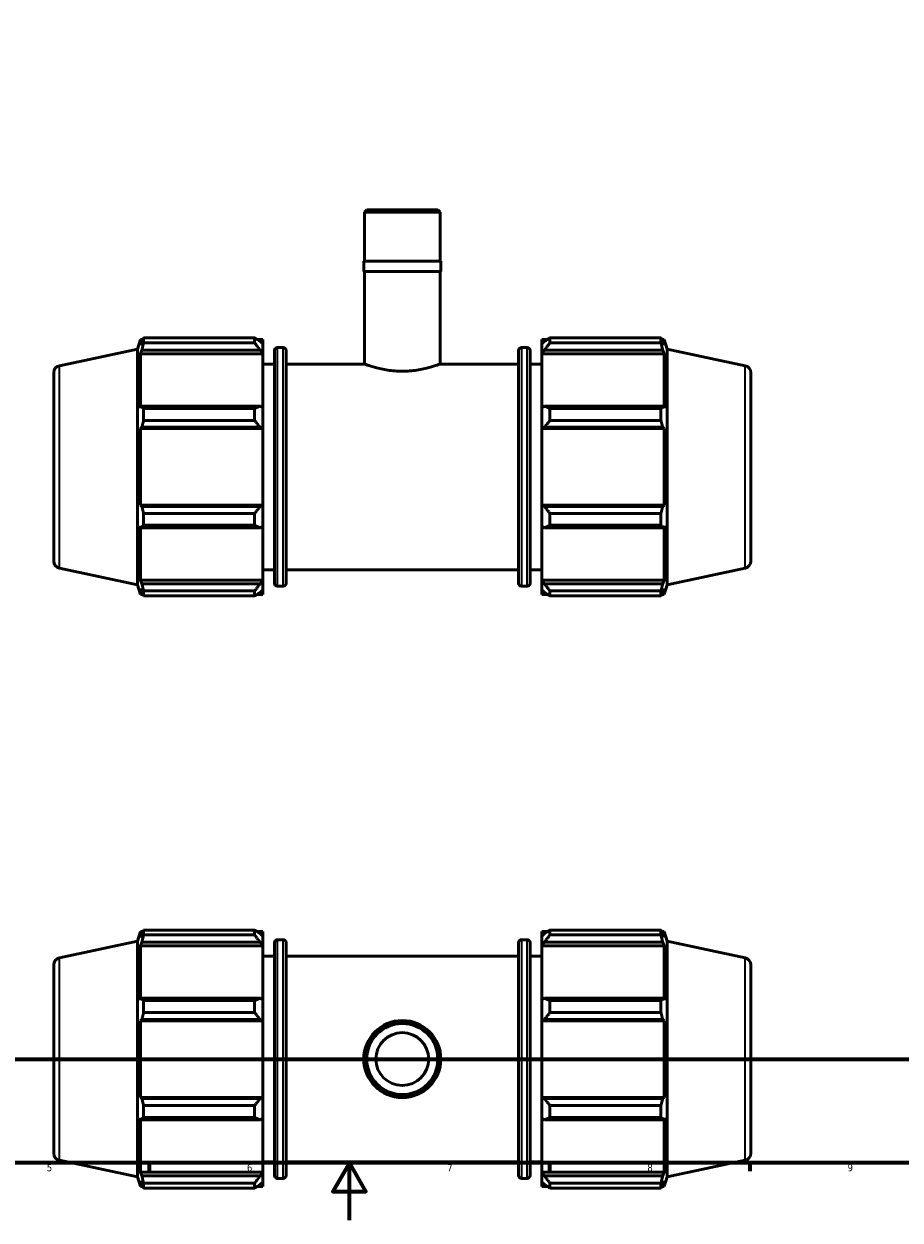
# Model space of a CAD drawing. Header units: millimetres. Extents: x 0 to 931, y 0 to 823.
# Tile 2 of 6: x 307 to 613, y 0 to 419. Entities that reach past the tile are written whole.
import ezdxf

# ---------------------------------------------------------------- set-up
doc = ezdxf.new("R2010")
doc.units = ezdxf.units.MM
doc.linetypes.add('CHAIN', pattern=[0.7087, 0.4724, -0.0591, 0.1181, -0.0591])
for name, color, linetype, lineweight in [('Border (ISO)', 7, 'Continuous', 70), ('Section Line (ISO)', 7, 'CHAIN', 70), ('Visible (ISO)', 7, 'Continuous', 50), ('Visible Narrow (ISO)', 7, 'Continuous', 35)]:
    doc.layers.add(name, color=color, linetype=linetype, lineweight=lineweight)
doc.styles.add('Label Text (ISO)', font='tahoma.ttf')
doc.styles.add('Note Text (ISO)', font='tahoma.ttf')

# ---------------------------------------------------------------- blocks, each defined once
blk = doc.blocks.new('Borders Default Border')
at = {"layer": 'Border (ISO)'}
for p, q in [((350.42, 20), (350.42, 17.1)), ((490.58, 20), (490.58, 17.1)), ((560.67, 20), (560.67, 17.1))]:
    blk.add_line(p, q, dxfattribs=at)
at = {"layer": 'Border (ISO)', "flags": 128}
for points in [[(20, 20), (20, 574), (821, 574), (821, 20), (20, 20)], [(420.5, 0), (420.5, 20), (414.73, 10), (426.27, 10), (420.5, 20)]]:
    blk.add_lwpolyline(points, dxfattribs=at)
at = {"layer": 'Border (ISO)', "color": 232, "true_color": 0xca0064, "char_height": 2.5, "attachment_point": 7, "style": 'Note Text (ISO)'}
for s, insert in [('5', (314.64, 17.05)), ('6', (384.66, 17.05)), ('7', (454.77, 17.1)), ('8', (524.81, 17.04)), ('9', (594.88, 17.05))]:
    blk.add_mtext(s, dxfattribs=dict(at, insert=insert))
blk = doc.blocks.new('2dTransSection0')
at = {"layer": 'Section Line (ISO)', "linetype": 'CHAIN'}
blk.add_line((235.42, 56.35), (678.66, 56.35), dxfattribs=at)
at = {"layer": 'Section Line (ISO)', "linetype": 'Continuous', "lineweight": 140}
for p, q in [((235.42, 56.35), (246.44, 56.35)), ((667.64, 56.35), (678.66, 56.35))]:
    blk.add_line(p, q, dxfattribs=at)
at = {"layer": 'Section Line (ISO)', "linetype": 'Continuous'}
for p, q in [((240.93, 56.35), (240.43, 53.85)), ((240.93, 53.85), (240.93, 56.35)), ((241.43, 53.85), (240.93, 56.35)), ((673.15, 56.35), (672.65, 53.85)), ((673.15, 53.85), (673.15, 56.35)), ((673.65, 53.85), (673.15, 56.35)), ((240.43, 53.85), (241.43, 53.85)), ((240.93, 48.91), (240.93, 53.85)), ((672.65, 53.85), (673.65, 53.85)), ((673.15, 48.91), (673.15, 53.85))]:
    blk.add_line(p, q, dxfattribs=at)
at = {"layer": 'Section Line (ISO)', "linetype": 'Continuous', "flags": 128}
for points in [[(241.43, 53.85), (240.93, 56.35), (240.43, 53.85), (241.43, 53.85)], [(673.65, 53.85), (673.15, 56.35), (672.65, 53.85), (673.65, 53.85)]]:
    blk.add_lwpolyline(points, dxfattribs=at)
at = {"layer": 'Section Line (ISO)'}
for points in [[(241.43, 53.85), (240.93, 56.35), (240.43, 53.85), (241.43, 53.85)], [(673.65, 53.85), (673.15, 56.35), (672.65, 53.85), (673.65, 53.85)]]:
    blk.add_solid(points, dxfattribs=at)
at = {"layer": 'Section Line (ISO)', "char_height": 3.5, "attachment_point": 7, "style": 'Label Text (ISO)'}
for insert in [(239.86, 44.35), (672.08, 44.35)]:
    blk.add_mtext('B', dxfattribs=dict(at, insert=insert))

msp = doc.modelspace()

# ---------------------------------------------------------------- linework, layer by layer
at = {"layer": 'Visible (ISO)'}
for p, q in [((426.6039, 353.5992), (425.8107, 352.806)), ((425.8107, 335.5992), (425.8107, 352.806)), ((452.2517, 352.806), (425.8107, 352.806)), ((426.6039, 353.5992), (451.4585, 353.5992)), ((451.4585, 353.5992), (452.2517, 352.806)), ((452.2517, 335.5992), (452.2517, 352.806)), ((452.5161, 335.5992), (425.5463, 335.5992)), ((425.5463, 331.9992), (425.5463, 335.5992)), ((452.5161, 331.9992), (452.5161, 335.5992)), ((452.5161, 331.9992), (425.5463, 331.9992)), ((425.8107, 299.5992), (425.8107, 331.9992)), ((452.2517, 299.5992), (452.2517, 331.9992)), ((346.3112, 304.8229), (347.4213, 308.2392)), ((347.4213, 308.2392), (347.4213, 306.1731)), ((347.4213, 308.2392), (348.2412, 308.2392)), ((347.8891, 307.5465), (347.4213, 306.1731)), ((348.513, 308.7638), (387.3512, 308.7638)), ((348.513, 307.0281), (348.513, 308.7638)), ((387.3512, 307.0281), (348.513, 307.0281)), ((387.3512, 307.0281), (387.3512, 308.7638)), ((388.1878, 308.2392), (390.2312, 308.2392)), ((390.2312, 306.6309), (389.2712, 307.5465)), ((390.2312, 306.6309), (390.2312, 308.2392)), ((390.2312, 306.6309), (390.2312, 303.6212)), ((487.8312, 308.2392), (487.8312, 306.6309)), ((487.8312, 308.2392), (489.8746, 308.2392)), ((488.7912, 307.5465), (487.8312, 306.6309)), ((487.8312, 303.6212), (487.8312, 306.6309)), ((490.7112, 308.7638), (490.7112, 307.0281)), ((490.7112, 308.7638), (529.5495, 308.7638)), ((529.5495, 307.0281), (490.7112, 307.0281)), ((529.5495, 307.0281), (529.5495, 308.7638)), ((529.8213, 308.2392), (530.6412, 308.2392)), ((530.6412, 306.1731), (530.1733, 307.5465)), ((530.6412, 306.1731), (530.6412, 308.2392)), ((531.7512, 304.8229), (530.6412, 308.2392)), ((319.0114, 299.0201), (346.3112, 304.8229)), ((346.3112, 222.3756), (346.3112, 304.8229)), ((347.4213, 303.1954), (347.8891, 304.4727)), ((347.4213, 303.1954), (347.4213, 284.2117)), ((390.2312, 303.1954), (347.4213, 303.1954)), ((347.8891, 304.4727), (389.2712, 304.4727)), ((389.2712, 304.4727), (390.2312, 303.6212)), ((390.2312, 303.6212), (390.2312, 303.1954)), ((390.2312, 284.4333), (390.2312, 303.1954)), ((394.2979, 222.8392), (394.2979, 304.3592)), ((395.2979, 305.3592), (397.3646, 305.3592)), ((398.3646, 304.3592), (398.3646, 222.8392)), ((479.6979, 222.8392), (479.6979, 304.3592)), ((480.6979, 305.3592), (482.7646, 305.3592)), ((483.7646, 304.3592), (483.7646, 222.8392)), ((487.8312, 303.6212), (488.7912, 304.4727)), ((487.8312, 303.1954), (487.8312, 303.6212)), ((487.8312, 303.1954), (487.8312, 284.4333)), ((487.8312, 303.1954), (530.6412, 303.1954)), ((488.7912, 304.4727), (530.1733, 304.4727)), ((530.1733, 304.4727), (530.6412, 303.1954)), ((530.6412, 284.2117), (530.6412, 303.1954)), ((531.7512, 222.3756), (531.7512, 304.8229)), ((559.051, 299.0201), (531.7512, 304.8229)), ((390.2312, 299.5992), (394.2979, 299.5992)), ((398.3646, 299.5992), (425.8107, 299.5992)), ((452.2517, 299.5992), (479.6979, 299.5992)), ((483.7646, 299.5992), (487.8312, 299.5992)), ((317.0312, 296.5748), (317.0312, 230.6237)), ((561.0312, 296.5748), (561.0312, 230.6237)), ((347.8891, 284.8766), (347.4213, 284.2117)), ((389.2712, 284.8766), (347.8891, 284.8766)), ((390.2312, 284.4333), (389.2712, 284.8766)), ((488.7912, 284.8766), (487.8312, 284.4333)), ((530.1733, 284.8766), (488.7912, 284.8766)), ((530.6412, 284.2117), (530.1733, 284.8766)), ((348.513, 279.8523), (348.513, 284.0427)), ((348.513, 284.0427), (387.3512, 284.0427)), ((387.3512, 279.8523), (387.3512, 284.0427)), ((390.2312, 284.4333), (390.2312, 277.1671)), ((487.8312, 277.1671), (487.8312, 284.4333)), ((490.7112, 284.0427), (490.7112, 279.8523)), ((490.7112, 284.0427), (529.5495, 284.0427)), ((529.5495, 279.8523), (529.5495, 284.0427)), ((347.4213, 277.0227), (347.8891, 277.4557)), ((390.2312, 277.0227), (347.4213, 277.0227)), ((347.4213, 277.0227), (347.4213, 250.1757)), ((347.8891, 277.4557), (389.2712, 277.4557)), ((387.3512, 279.8523), (348.513, 279.8523)), ((389.2712, 277.4557), (390.2312, 277.1671)), ((390.2312, 277.1671), (390.2312, 277.0227)), ((390.2312, 250.1757), (390.2312, 277.0227)), ((487.8312, 277.1671), (488.7912, 277.4557)), ((487.8312, 277.0227), (487.8312, 277.1671)), ((487.8312, 277.0227), (487.8312, 250.1757)), ((487.8312, 277.0227), (530.6412, 277.0227)), ((488.7912, 277.4557), (530.1733, 277.4557)), ((529.5495, 279.8523), (490.7112, 279.8523)), ((530.1733, 277.4557), (530.6412, 277.0227)), ((530.6412, 250.1757), (530.6412, 277.0227)), ((347.8891, 249.7427), (347.4213, 250.1757)), ((390.2312, 250.1757), (347.4213, 250.1757)), ((389.2712, 249.7427), (347.8891, 249.7427)), ((348.513, 243.1557), (348.513, 247.3461)), ((348.513, 247.3461), (387.3512, 247.3461)), ((387.3512, 243.1557), (387.3512, 247.3461)), ((390.2312, 250.0314), (389.2712, 249.7427)), ((390.2312, 250.1757), (390.2312, 250.0314)), ((390.2312, 250.0314), (390.2312, 242.7651)), ((487.8312, 250.0314), (487.8312, 250.1757)), ((487.8312, 250.1757), (530.6412, 250.1757)), ((488.7912, 249.7427), (487.8312, 250.0314)), ((487.8312, 242.7651), (487.8312, 250.0314)), ((530.1733, 249.7427), (488.7912, 249.7427)), ((490.7112, 247.3461), (490.7112, 243.1557)), ((490.7112, 247.3461), (529.5495, 247.3461)), ((529.5495, 243.1557), (529.5495, 247.3461)), ((530.6412, 250.1757), (530.1733, 249.7427)), ((347.4213, 242.9868), (347.8891, 242.3218)), ((347.4213, 242.9868), (347.4213, 224.0031)), ((387.3512, 243.1557), (348.513, 243.1557)), ((529.5495, 243.1557), (490.7112, 243.1557)), ((530.1733, 242.3218), (530.6412, 242.9868)), ((530.6412, 224.0031), (530.6412, 242.9868)), ((347.8891, 242.3218), (389.2712, 242.3218)), ((389.2712, 242.3218), (390.2312, 242.7651)), ((390.2312, 224.0031), (390.2312, 242.7651)), ((487.8312, 242.7651), (488.7912, 242.3218)), ((487.8312, 242.7651), (487.8312, 224.0031)), ((488.7912, 242.3218), (530.1733, 242.3218)), ((319.0114, 228.1783), (346.3112, 222.3756)), ((390.2312, 227.5992), (394.2979, 227.5992)), ((398.3646, 227.5992), (479.6979, 227.5992)), ((483.7646, 227.5992), (487.8312, 227.5992)), ((559.051, 228.1783), (531.7512, 222.3756)), ((346.3112, 222.3756), (347.4213, 218.9592)), ((347.8891, 222.7258), (347.4213, 224.0031)), ((390.2312, 224.0031), (347.4213, 224.0031)), ((389.2712, 222.7258), (347.8891, 222.7258)), ((390.2312, 223.5773), (389.2712, 222.7258)), ((390.2312, 224.0031), (390.2312, 223.5773)), ((390.2312, 223.5773), (390.2312, 220.5675)), ((487.8312, 223.5773), (487.8312, 224.0031)), ((487.8312, 224.0031), (530.6412, 224.0031)), ((487.8312, 220.5675), (487.8312, 223.5773)), ((488.7912, 222.7258), (487.8312, 223.5773)), ((530.1733, 222.7258), (488.7912, 222.7258)), ((530.6412, 224.0031), (530.1733, 222.7258)), ((531.7512, 222.3756), (530.6412, 218.9592)), ((347.4213, 221.0253), (347.8891, 219.6519)), ((347.4213, 221.0253), (347.4213, 218.9592)), ((347.4213, 218.9592), (348.2412, 218.9592)), ((348.513, 218.4347), (348.513, 220.1704)), ((348.513, 220.1704), (387.3512, 220.1704)), ((387.3512, 218.4347), (348.513, 218.4347)), ((387.3512, 218.4347), (387.3512, 220.1704)), ((388.1878, 218.9592), (390.2312, 218.9592)), ((389.2712, 219.6519), (390.2312, 220.5675)), ((390.2312, 218.9592), (390.2312, 220.5675)), ((395.2979, 221.8392), (397.3646, 221.8392)), ((480.6979, 221.8392), (482.7646, 221.8392)), ((487.8312, 220.5675), (488.7912, 219.6519)), ((487.8312, 220.5675), (487.8312, 218.9592)), ((487.8312, 218.9592), (489.8746, 218.9592)), ((490.7112, 220.1704), (490.7112, 218.4347)), ((490.7112, 220.1704), (529.5495, 220.1704)), ((529.5495, 218.4347), (490.7112, 218.4347)), ((529.5495, 218.4347), (529.5495, 220.1704)), ((529.8213, 218.9592), (530.6412, 218.9592)), ((530.1733, 219.6519), (530.6412, 221.0253)), ((530.6412, 218.9592), (530.6412, 221.0253)), ((346.3112, 97.5733), (347.4213, 100.9896)), ((347.4213, 100.9896), (347.4213, 98.9236)), ((347.4213, 100.9896), (348.2412, 100.9896)), ((348.513, 99.7785), (348.513, 101.5142)), ((348.513, 101.5142), (387.3512, 101.5142)), ((387.3512, 99.7785), (387.3512, 101.5142)), ((388.1878, 100.9896), (390.2312, 100.9896)), ((390.2312, 99.3813), (390.2312, 100.9896)), ((487.8312, 100.9896), (487.8312, 99.3813)), ((487.8312, 100.9896), (489.8746, 100.9896)), ((490.7112, 101.5142), (490.7112, 99.7785)), ((490.7112, 101.5142), (529.5495, 101.5142)), ((529.5495, 99.7785), (529.5495, 101.5142)), ((529.8213, 100.9896), (530.6412, 100.9896)), ((530.6412, 98.9236), (530.6412, 100.9896)), ((531.7512, 97.5733), (530.6412, 100.9896)), ((319.0114, 91.7705), (346.3112, 97.5733)), ((346.3112, 15.126), (346.3112, 97.5733)), ((347.8891, 100.2969), (347.4213, 98.9236)), ((347.4213, 95.9458), (347.8891, 97.2231)), ((347.8891, 97.2231), (389.2712, 97.2231)), ((387.3512, 99.7785), (348.513, 99.7785)), ((390.2312, 99.3813), (389.2712, 100.2969)), ((389.2712, 97.2231), (390.2312, 96.3716)), ((390.2312, 99.3813), (390.2312, 96.3716)), ((390.2312, 96.3716), (390.2312, 95.9458)), ((394.2979, 15.5896), (394.2979, 97.1096)), ((395.2979, 98.1096), (397.3646, 98.1096)), ((398.3646, 97.1096), (398.3646, 15.5896)), ((479.6979, 15.5896), (479.6979, 97.1096)), ((480.6979, 98.1096), (482.7646, 98.1096)), ((483.7646, 97.1096), (483.7646, 15.5896)), ((488.7912, 100.2969), (487.8312, 99.3813)), ((487.8312, 96.3716), (487.8312, 99.3813)), ((487.8312, 96.3716), (488.7912, 97.2231)), ((487.8312, 95.9458), (487.8312, 96.3716)), ((488.7912, 97.2231), (530.1733, 97.2231)), ((529.5495, 99.7785), (490.7112, 99.7785)), ((530.6412, 98.9236), (530.1733, 100.2969)), ((530.1733, 97.2231), (530.6412, 95.9458)), ((531.7512, 15.126), (531.7512, 97.5733)), ((559.051, 91.7705), (531.7512, 97.5733)), ((390.2312, 95.9458), (347.4213, 95.9458)), ((347.4213, 95.9458), (347.4213, 76.9621)), ((390.2312, 77.1837), (390.2312, 95.9458)), ((390.2312, 92.3496), (394.2979, 92.3496)), ((398.3646, 92.3496), (479.6979, 92.3496)), ((483.7646, 92.3496), (487.8312, 92.3496)), ((487.8312, 95.9458), (487.8312, 77.1837)), ((487.8312, 95.9458), (530.6412, 95.9458)), ((530.6412, 76.9621), (530.6412, 95.9458)), ((317.0312, 89.3252), (317.0312, 23.3741)), ((561.0312, 89.3252), (561.0312, 23.3741)), ((347.8891, 77.627), (347.4213, 76.9621)), ((389.2712, 77.627), (347.8891, 77.627)), ((348.513, 72.6027), (348.513, 76.7931)), ((348.513, 76.7931), (387.3512, 76.7931)), ((387.3512, 72.6027), (387.3512, 76.7931)), ((390.2312, 77.1837), (389.2712, 77.627)), ((390.2312, 77.1837), (390.2312, 69.9175)), ((488.7912, 77.627), (487.8312, 77.1837)), ((487.8312, 69.9175), (487.8312, 77.1837)), ((530.1733, 77.627), (488.7912, 77.627)), ((490.7112, 76.7931), (490.7112, 72.6027)), ((490.7112, 76.7931), (529.5495, 76.7931)), ((529.5495, 72.6027), (529.5495, 76.7931)), ((530.6412, 76.9621), (530.1733, 77.627)), ((387.3512, 72.6027), (348.513, 72.6027)), ((529.5495, 72.6027), (490.7112, 72.6027)), ((347.4213, 69.7731), (347.8891, 70.2062)), ((390.2312, 69.7731), (347.4213, 69.7731)), ((347.4213, 69.7731), (347.4213, 42.9261)), ((347.8891, 70.2062), (389.2712, 70.2062)), ((389.2712, 70.2062), (390.2312, 69.9175)), ((390.2312, 69.9175), (390.2312, 69.7731)), ((390.2312, 42.9261), (390.2312, 69.7731)), ((487.8312, 69.9175), (488.7912, 70.2062)), ((487.8312, 69.7731), (487.8312, 69.9175)), ((487.8312, 69.7731), (487.8312, 42.9261)), ((487.8312, 69.7731), (530.6412, 69.7731)), ((488.7912, 70.2062), (530.1733, 70.2062)), ((530.1733, 70.2062), (530.6412, 69.7731)), ((530.6412, 42.9261), (530.6412, 69.7731)), ((347.8891, 42.4931), (347.4213, 42.9261)), ((390.2312, 42.9261), (347.4213, 42.9261)), ((389.2712, 42.4931), (347.8891, 42.4931)), ((390.2312, 42.7818), (389.2712, 42.4931)), ((390.2312, 42.9261), (390.2312, 42.7818)), ((390.2312, 42.7818), (390.2312, 35.5155)), ((487.8312, 42.7818), (487.8312, 42.9261)), ((487.8312, 42.9261), (530.6412, 42.9261)), ((487.8312, 35.5155), (487.8312, 42.7818)), ((488.7912, 42.4931), (487.8312, 42.7818)), ((530.1733, 42.4931), (488.7912, 42.4931)), ((530.6412, 42.9261), (530.1733, 42.4931)), ((348.513, 40.0965), (387.3512, 40.0965)), ((348.513, 35.9062), (348.513, 40.0965)), ((387.3512, 35.9062), (387.3512, 40.0965)), ((490.7112, 40.0965), (490.7112, 35.9062)), ((490.7112, 40.0965), (529.5495, 40.0965)), ((529.5495, 35.9062), (529.5495, 40.0965)), ((347.4213, 35.7372), (347.4213, 16.7535)), ((347.4213, 35.7372), (347.8891, 35.0723)), ((347.8891, 35.0723), (389.2712, 35.0723)), ((387.3512, 35.9062), (348.513, 35.9062)), ((389.2712, 35.0723), (390.2312, 35.5155)), ((390.2312, 16.7535), (390.2312, 35.5155)), ((487.8312, 35.5155), (487.8312, 16.7535)), ((487.8312, 35.5155), (488.7912, 35.0723)), ((488.7912, 35.0723), (530.1733, 35.0723)), ((529.5495, 35.9062), (490.7112, 35.9062)), ((530.1733, 35.0723), (530.6412, 35.7372)), ((530.6412, 16.7535), (530.6412, 35.7372)), ((319.0114, 20.9287), (346.3112, 15.126)), ((347.8891, 15.4762), (347.4213, 16.7535)), ((390.2312, 16.7535), (347.4213, 16.7535)), ((390.2312, 20.3496), (394.2979, 20.3496)), ((390.2312, 16.7535), (390.2312, 16.3277)), ((398.3646, 20.3496), (479.6979, 20.3496)), ((483.7646, 20.3496), (487.8312, 20.3496)), ((487.8312, 16.3277), (487.8312, 16.7535)), ((487.8312, 16.7535), (530.6412, 16.7535)), ((530.6412, 16.7535), (530.1733, 15.4762)), ((559.051, 20.9287), (531.7512, 15.126)), ((346.3112, 15.126), (347.4213, 11.7096)), ((347.4213, 13.7757), (347.8891, 12.4024)), ((347.4213, 13.7757), (347.4213, 11.7096)), ((389.2712, 15.4762), (347.8891, 15.4762)), ((348.513, 11.1851), (348.513, 12.9208)), ((348.513, 12.9208), (387.3512, 12.9208)), ((387.3512, 11.1851), (387.3512, 12.9208)), ((390.2312, 16.3277), (389.2712, 15.4762)), ((389.2712, 12.4024), (390.2312, 13.3179)), ((390.2312, 16.3277), (390.2312, 13.3179)), ((390.2312, 11.7096), (390.2312, 13.3179)), ((395.2979, 14.5896), (397.3646, 14.5896)), ((480.6979, 14.5896), (482.7646, 14.5896)), ((487.8312, 13.3179), (487.8312, 16.3277)), ((488.7912, 15.4762), (487.8312, 16.3277)), ((487.8312, 13.3179), (487.8312, 11.7096)), ((487.8312, 13.3179), (488.7912, 12.4024)), ((530.1733, 15.4762), (488.7912, 15.4762)), ((490.7112, 12.9208), (490.7112, 11.1851)), ((490.7112, 12.9208), (529.5495, 12.9208)), ((529.5495, 11.1851), (529.5495, 12.9208)), ((530.1733, 12.4024), (530.6412, 13.7757)), ((531.7512, 15.126), (530.6412, 11.7096)), ((530.6412, 11.7096), (530.6412, 13.7757)), ((347.4213, 11.7096), (348.2412, 11.7096)), ((387.3512, 11.1851), (348.513, 11.1851)), ((388.1878, 11.7096), (390.2312, 11.7096)), ((487.8312, 11.7096), (489.8746, 11.7096)), ((529.5495, 11.1851), (490.7112, 11.1851)), ((529.8213, 11.7096), (530.6412, 11.7096))]:
    msp.add_line(p, q, dxfattribs=at)
for radius in [13.4849, 13.2205, 12.4273, 9.2543]:
    msp.add_circle((439.0312, 56.3496), radius, dxfattribs=at)
for centre, radius, start, end in [((395.2979, 304.3592), 1, 90, 180), ((397.3646, 304.3592), 1, 0, 90), ((480.6979, 304.3592), 1, 90, 180), ((482.7646, 304.3592), 1, 0, 90), ((319.5312, 296.5748), 2.5, 102, 180), ((558.5312, 296.5748), 2.5, 0, 78), ((319.5312, 230.6237), 2.5, 180, 258), ((558.5312, 230.6237), 2.5, 282, 0), ((395.2979, 222.8392), 1, 180, 270), ((397.3646, 222.8392), 1, 270, 0), ((480.6979, 222.8392), 1, 180, 270), ((482.7646, 222.8392), 1, 270, 0), ((395.2979, 97.1096), 1, 90, 180), ((397.3646, 97.1096), 1, 0, 90), ((480.6979, 97.1096), 1, 90, 180), ((482.7646, 97.1096), 1, 0, 90), ((319.5312, 89.3252), 2.5, 102, 180), ((558.5312, 89.3252), 2.5, 0, 78), ((319.5312, 23.3741), 2.5, 180, 258), ((558.5312, 23.3741), 2.5, 282, 0), ((395.2979, 15.5896), 1, 180, 270), ((397.3646, 15.5896), 1, 270, 0), ((480.6979, 15.5896), 1, 180, 270), ((482.7646, 15.5896), 1, 270, 0)]:
    msp.add_arc(centre, radius, start, end, dxfattribs=at)
for points, weights in [([(347.8891, 307.5465), (348.1886, 308.1427), (348.513, 308.7638)], [1.00243851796, 1.00162742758, 1]), ([(348.513, 307.0281), (348.1886, 305.7243), (347.8891, 304.4727)], [1, 1.00162742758, 1.00243851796]), ([(389.2712, 307.5465), (388.3496, 308.1427), (387.3512, 308.7638)], [1.0057707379, 1.0110231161, 1.01547328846]), ([(387.3512, 307.0281), (388.3496, 305.7243), (389.2712, 304.4727)], [1.01547328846, 1.0110231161, 1.0057707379]), ([(490.7112, 308.7638), (489.7128, 308.1427), (488.7912, 307.5465)], [1.01547328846, 1.0110231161, 1.0057707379]), ([(488.7912, 304.4727), (489.7128, 305.7243), (490.7112, 307.0281)], [1.0057707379, 1.0110231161, 1.01547328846]), ([(529.5495, 308.7638), (529.8739, 308.1427), (530.1733, 307.5465)], [1, 1.00162742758, 1.00243851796]), ([(530.1733, 304.4727), (529.8739, 305.7243), (529.5495, 307.0281)], [1.00243851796, 1.00162742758, 1]), ([(347.8891, 284.8766), (348.1886, 284.4682), (348.513, 284.0427)], [1.00243851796, 1.00162742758, 1]), ([(389.2712, 284.8766), (388.3496, 284.4682), (387.3512, 284.0427)], [1.0057707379, 1.0110231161, 1.01547328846]), ([(490.7112, 284.0427), (489.7128, 284.4682), (488.7912, 284.8766)], [1.01547328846, 1.0110231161, 1.0057707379]), ([(529.5495, 284.0427), (529.8739, 284.4682), (530.1733, 284.8766)], [1, 1.00162742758, 1.00243851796]), ([(348.513, 279.8523), (348.1886, 278.6296), (347.8891, 277.4557)], [1, 1.00162742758, 1.00243851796]), ([(387.3512, 279.8523), (388.3496, 278.6296), (389.2712, 277.4557)], [1.01547328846, 1.0110231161, 1.0057707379]), ([(488.7912, 277.4557), (489.7128, 278.6296), (490.7112, 279.8523)], [1.0057707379, 1.0110231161, 1.01547328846]), ([(530.1733, 277.4557), (529.8739, 278.6296), (529.5495, 279.8523)], [1.00243851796, 1.00162742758, 1]), ([(347.8891, 249.7427), (348.1886, 248.5689), (348.513, 247.3461)], [1.00243851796, 1.00162742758, 1]), ([(389.2712, 249.7427), (388.3496, 248.5689), (387.3512, 247.3461)], [1.0057707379, 1.0110231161, 1.01547328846]), ([(490.7112, 247.3461), (489.7128, 248.5689), (488.7912, 249.7427)], [1.01547328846, 1.0110231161, 1.0057707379]), ([(529.5495, 247.3461), (529.8739, 248.5689), (530.1733, 249.7427)], [1, 1.00162742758, 1.00243851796]), ([(348.513, 243.1557), (348.1886, 242.7303), (347.8891, 242.3218)], [1, 1.00162742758, 1.00243851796]), ([(387.3512, 243.1557), (388.3496, 242.7303), (389.2712, 242.3218)], [1.01547328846, 1.0110231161, 1.0057707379]), ([(488.7912, 242.3218), (489.7128, 242.7303), (490.7112, 243.1557)], [1.0057707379, 1.0110231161, 1.01547328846]), ([(530.1733, 242.3218), (529.8739, 242.7303), (529.5495, 243.1557)], [1.00243851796, 1.00162742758, 1]), ([(347.8891, 222.7258), (348.1886, 221.4741), (348.513, 220.1704)], [1.00243851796, 1.00162742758, 1]), ([(389.2712, 222.7258), (388.3496, 221.4741), (387.3512, 220.1704)], [1.0057707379, 1.0110231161, 1.01547328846]), ([(490.7112, 220.1704), (489.7128, 221.4741), (488.7912, 222.7258)], [1.01547328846, 1.0110231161, 1.0057707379]), ([(529.5495, 220.1704), (529.8739, 221.4741), (530.1733, 222.7258)], [1, 1.00162742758, 1.00243851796]), ([(348.513, 218.4347), (348.1886, 219.0557), (347.8891, 219.6519)], [1, 1.00162742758, 1.00243851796]), ([(387.3512, 218.4347), (388.3496, 219.0557), (389.2712, 219.6519)], [1.01547328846, 1.0110231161, 1.0057707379]), ([(488.7912, 219.6519), (489.7128, 219.0557), (490.7112, 218.4347)], [1.0057707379, 1.0110231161, 1.01547328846]), ([(530.1733, 219.6519), (529.8739, 219.0557), (529.5495, 218.4347)], [1.00243851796, 1.00162742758, 1]), ([(347.8891, 100.2969), (348.1886, 100.8931), (348.513, 101.5142)], [1.00243851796, 1.00162742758, 1]), ([(389.2712, 100.2969), (388.3496, 100.8931), (387.3512, 101.5142)], [1.0057707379, 1.0110231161, 1.01547328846]), ([(490.7112, 101.5142), (489.7128, 100.8931), (488.7912, 100.2969)], [1.01547328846, 1.0110231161, 1.0057707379]), ([(529.5495, 101.5142), (529.8739, 100.8931), (530.1733, 100.2969)], [1, 1.00162742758, 1.00243851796]), ([(348.513, 99.7785), (348.1886, 98.4747), (347.8891, 97.2231)], [1, 1.00162742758, 1.00243851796]), ([(387.3512, 99.7785), (388.3496, 98.4747), (389.2712, 97.2231)], [1.01547328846, 1.0110231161, 1.0057707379]), ([(488.7912, 97.2231), (489.7128, 98.4747), (490.7112, 99.7785)], [1.0057707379, 1.0110231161, 1.01547328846]), ([(530.1733, 97.2231), (529.8739, 98.4747), (529.5495, 99.7785)], [1.00243851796, 1.00162742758, 1]), ([(347.8891, 77.627), (348.1886, 77.2186), (348.513, 76.7931)], [1.00243851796, 1.00162742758, 1]), ([(389.2712, 77.627), (388.3496, 77.2186), (387.3512, 76.7931)], [1.0057707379, 1.0110231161, 1.01547328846]), ([(490.7112, 76.7931), (489.7128, 77.2186), (488.7912, 77.627)], [1.01547328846, 1.0110231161, 1.0057707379]), ([(529.5495, 76.7931), (529.8739, 77.2186), (530.1733, 77.627)], [1, 1.00162742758, 1.00243851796]), ([(348.513, 72.6027), (348.1886, 71.38), (347.8891, 70.2062)], [1, 1.00162742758, 1.00243851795]), ([(387.3512, 72.6027), (388.3496, 71.38), (389.2712, 70.2062)], [1.01547328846, 1.0110231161, 1.0057707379]), ([(488.7912, 70.2062), (489.7128, 71.38), (490.7112, 72.6027)], [1.0057707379, 1.0110231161, 1.01547328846]), ([(530.1733, 70.2062), (529.8739, 71.38), (529.5495, 72.6027)], [1.00243851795, 1.00162742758, 1]), ([(347.8891, 42.4931), (348.1886, 41.3193), (348.513, 40.0965)], [1.00243851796, 1.00162742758, 1]), ([(389.2712, 42.4931), (388.3496, 41.3193), (387.3512, 40.0965)], [1.0057707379, 1.0110231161, 1.01547328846]), ([(490.7112, 40.0965), (489.7128, 41.3193), (488.7912, 42.4931)], [1.01547328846, 1.0110231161, 1.0057707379]), ([(529.5495, 40.0965), (529.8739, 41.3193), (530.1733, 42.4931)], [1, 1.00162742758, 1.00243851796]), ([(348.513, 35.9062), (348.1886, 35.4807), (347.8891, 35.0723)], [1, 1.00162742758, 1.00243851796]), ([(387.3512, 35.9062), (388.3496, 35.4807), (389.2712, 35.0723)], [1.01547328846, 1.0110231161, 1.0057707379]), ([(488.7912, 35.0723), (489.7128, 35.4807), (490.7112, 35.9062)], [1.0057707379, 1.0110231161, 1.01547328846]), ([(530.1733, 35.0723), (529.8739, 35.4807), (529.5495, 35.9062)], [1.00243851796, 1.00162742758, 1]), ([(347.8891, 15.4762), (348.1886, 14.2246), (348.513, 12.9208)], [1.00243851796, 1.00162742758, 1]), ([(389.2712, 15.4762), (388.3496, 14.2246), (387.3512, 12.9208)], [1.0057707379, 1.0110231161, 1.01547328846]), ([(490.7112, 12.9208), (489.7128, 14.2246), (488.7912, 15.4762)], [1.01547328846, 1.0110231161, 1.0057707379]), ([(529.5495, 12.9208), (529.8739, 14.2246), (530.1733, 15.4762)], [1, 1.00162742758, 1.00243851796]), ([(348.513, 11.1851), (348.1886, 11.8061), (347.8891, 12.4024)], [1, 1.00162742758, 1.00243851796]), ([(387.3512, 11.1851), (388.3496, 11.8061), (389.2712, 12.4024)], [1.01547328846, 1.0110231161, 1.0057707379]), ([(488.7912, 12.4024), (489.7128, 11.8061), (490.7112, 11.1851)], [1.0057707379, 1.0110231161, 1.01547328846]), ([(530.1733, 12.4024), (529.8739, 11.8061), (529.5495, 11.1851)], [1.00243851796, 1.00162742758, 1])]:
    msp.add_rational_spline(points, weights, degree=2, dxfattribs=at)
for points, knots in [([(439.0312, 297.0838), (438.1924, 297.0838), (437.3277, 297.1162), (435.6131, 297.247), (434.7631, 297.3452), (432.3243, 297.7111), (430.8484, 298.0509), (428.5183, 298.6774), (427.5032, 299.007), (426.4875, 299.3548), (426.2302, 299.447), (425.8917, 299.5692), (425.8107, 299.5992), (425.8107, 299.5992)], [0, 0, 0, 0, 0.25165806, 0.25165806, 0.50331611, 0.50331611, 1.00663222, 1.00663222, 1.50959596, 1.50959596, 1.76107783, 1.76107783, 2.0125597, 2.0125597, 2.0125597, 2.0125597]), ([(452.2517, 299.5992), (452.2517, 299.5992), (452.1707, 299.5692), (451.8323, 299.447), (451.5749, 299.3548), (450.5593, 299.007), (449.5442, 298.6774), (447.2141, 298.0509), (445.7381, 297.7111), (443.2993, 297.3452), (442.4493, 297.247), (440.7347, 297.1162), (439.8701, 297.0838), (439.0312, 297.0838)], [6.03767911, 6.03767911, 6.03767911, 6.03767911, 6.28916098, 6.28916098, 6.54064285, 6.54064285, 7.04360659, 7.04360659, 7.5469227, 7.5469227, 7.79858076, 7.79858076, 8.05023881, 8.05023881, 8.05023881, 8.05023881])]:
    msp.add_open_spline(points, degree=3, knots=knots, dxfattribs=at)
at = {"layer": 'Visible Narrow (ISO)'}
for p, q in [((395.2979, 304.8451), (395.2979, 222.3534)), ((397.3646, 222.3534), (397.3646, 304.8451)), ((480.6979, 304.8451), (480.6979, 222.3534)), ((482.7646, 222.3534), (482.7646, 304.8451)), ((319.0114, 228.6144), (319.0114, 298.584)), ((559.051, 228.6144), (559.051, 298.584)), ((395.2979, 97.5955), (395.2979, 15.1038)), ((397.3646, 15.1038), (397.3646, 97.5955)), ((480.6979, 97.5955), (480.6979, 15.1038)), ((482.7646, 15.1038), (482.7646, 97.5955)), ((319.0114, 21.3648), (319.0114, 91.3345)), ((559.051, 21.3648), (559.051, 91.3345))]:
    msp.add_line(p, q, dxfattribs=at)

# ---------------------------------------------------------------- block references
msp.add_blockref('Borders Default Border', (0, 0))
at = {"layer": 'Section Line (ISO)'}
msp.add_blockref('2dTransSection0', (0, 0), dxfattribs=at)

doc.saveas('drawing.dxf')
